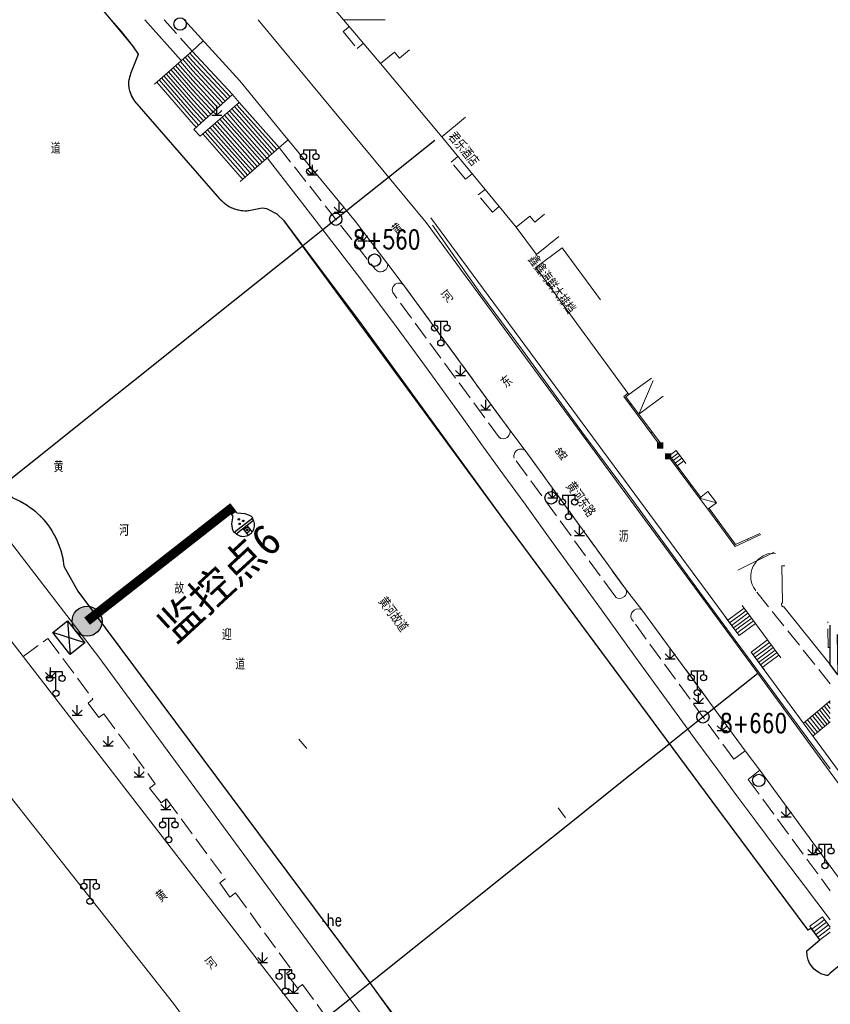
# Model space of a CAD drawing. Extents: x 39527407 to 39530665, y 3786466 to 3790957.
# Tile 104 of 113: x 39529452 to 39529583, y 3789848 to 3790007. Entities that reach past the tile are written whole.
import ezdxf
from ezdxf.enums import TextEntityAlignment as Align

# ---------------------------------------------------------------- set-up
doc = ezdxf.new("R2010")
doc.units = 0
doc.header["$PDSIZE"] = 0.2
doc.linetypes.add('X0', pattern=[4, 3, -1])
doc.layers.get('0').update_dxf_attribs({"linetype": 'CONTINUOUS'})
for name, color, linetype in [('04-安保监控', 4, 'CONTINUOUS'), ('DLSS', 4, 'CONTINUOUS'), ('JCDL_DMX_F', 30, 'CONTINUOUS'), ('JCDL_JMDD_F', 231, 'CONTINUOUS'), ('JCDL_JMDX_F', 231, 'CONTINUOUS'), ('JCDL_JT_ZJ', 100, 'CONTINUOUS'), ('JCDL_JTD_F', 100, 'CONTINUOUS'), ('JCDL_SX_ZJ', 5, 'CONTINUOUS'), ('JCDL_SXX_F', 5, 'CONTINUOUS'), ('JMD', 6, 'CONTINUOUS'), ('SXSS', 5, 'CONTINUOUS'), ('ZBTZ', 3, 'CONTINUOUS'), ('zdh', 7, 'CONTINUOUS'), ('断面线', 2, 'CONTINUOUS'), ('水面监控', 7, 'CONTINUOUS')]:
    doc.layers.add(name, color=color, linetype=linetype)
for name, color, linetype, lineweight in [('JCDL_JMDX', 1, 'CONTINUOUS', 0), ('JCDL_ZBX', 3, 'CONTINUOUS', 0), ('JCDL_ZBX_F', 7, 'CONTINUOUS', 0), ('QT_SYT_ZJ', 7, 'CONTINUOUS', 0), ('TEXTL_ZJ', 7, 'CONTINUOUS', 0)]:
    doc.layers.add(name, color=color, linetype=linetype, lineweight=lineweight)
doc.styles.add('HZ', font='rs', dxfattribs={"width": 0.8, "bigfont": 'hztxt'})
doc.styles.get("Standard").update_dxf_attribs({"font": 'txt', "width": 1.1})
doc.linetypes.add('10422', pattern='A,2,[150,AAA.SHX,S=1,R=0,X=0,Y=1],2,[177,AAA.SHX,S=1,R=0,X=0,Y=0.8],1e-09', length=4)
doc.linetypes.add('X35', pattern='A,2,[150,AAA.SHX,S=1,R=0,X=0,Y=1],2,[177,AAA.SHX,S=1,R=0,X=0,Y=0.8],1e-09', length=4)
doc.linetypes.add('X4', pattern='A,0,-1e-09,[149,symbolx.shx,S=0.15,R=0,X=0,Y=0],-1.6', length=1.6)
doc.linetypes.add('X49', pattern='A,0,[5,symbolt.shx,S=1,R=0,X=0,Y=0],-10', length=10)
doc.linetypes.add('X67', pattern='A,1,[150,symbolx.shx,S=1,R=0,X=0,Y=1],2,[153,symbolx.shx,S=1,R=0,X=0,Y=0.8],2,[145,symbolx.shx,S=1,R=0,X=0,Y=0],0,[150,symbolx.shx,S=1,R=0,X=0,Y=1],2,[153,symbolx.shx,S=1,R=0,X=0,Y=0.8],2,[150,symbolx.shx,S=1,R=0,X=0,Y=1],0.5,-0.5,[146,symbolx.shx,S=1,R=0,X=0,Y=0],-0.5,0.5,[153,symbolx.shx,S=1,R=0,X=0,Y=0.8],1', length=12)

# ---------------------------------------------------------------- blocks, each defined once
blk = doc.blocks.new('5820000')
at = {"color": 0, "linetype": 'Continuous'}
blk.add_circle((0, 0), 1, dxfattribs=at)
blk = doc.blocks.new('9530003')
at = {"color": 0}
for p, q in [((0, 0), (0, 1.6)), ((-0.8, 0), (0.8, 0))]:
    blk.add_line(p, q, dxfattribs=at)
at = {"color": 0, "linetype": 'Continuous'}
for points in [[(0, 0), (-0.8, 0.8)], [(0, 0), (0.8, 0.8)]]:
    blk.add_lwpolyline(points, dxfattribs=at)
blk = doc.blocks.new('3521000')
at = {"color": 0}
for p, q in [((-1, 3.5), (1, 3.5)), ((0, 0.5), (0, 3.5))]:
    blk.add_line(p, q, dxfattribs=at)
at = {"color": 0, "linetype": 'Continuous', "flags": 128}
for points in [[(-1, 3.5), (-1, 2.9)], [(1, 3.5), (1, 2.9)]]:
    blk.add_lwpolyline(points, dxfattribs=at)
at = {"color": 0}
for centre in [(-1, 2.4), (1, 2.4), (0, 0)]:
    blk.add_circle(centre, 0.5, dxfattribs=at)
blk = doc.blocks.new('2360200')
at = {"color": 0, "const_width": 1}
blk.add_lwpolyline([(-0.5, 0), (0.5, 0)], dxfattribs=at)
blk = doc.blocks.new('A$C645879D4')
at = {"layer": '04-安保监控'}
h = blk.add_hatch(color=256, dxfattribs=at)
edge = h.paths.add_edge_path()
edge.add_arc((404, 404), 404, 0, 360)
blk.add_circle((404, 404), 404, dxfattribs=at)
blk = doc.blocks.new('A$C2CD672AE')
at = {"layer": '04-安保监控', "color": 6}
for p, q in [((3.16, 8.38), (1.14, 6.57)), ((3.16, 8.38), (3.16, 9.15)), ((3.16, 9.15), (4.84, 9.15)), ((4.84, 8.38), (4.84, 9.15)), ((4.84, 8.38), (6.85, 6.57)), ((0.1, 4.53), (0, 3.79)), ((0, 3.79), (8, 3.79)), ((0.34, 5.24), (0.1, 4.53)), ((1.14, 6.57), (0.34, 5.24)), ((6.85, 6.57), (7.66, 5.24)), ((7.66, 5.24), (7.9, 4.53)), ((7.9, 4.53), (8, 3.79)), ((0.31, 2.95), (7.69, 2.95)), ((3.16, 2.95), (3.16, 0.09)), ((4.84, 2.95), (4.84, 0.09))]:
    blk.add_line(p, q, dxfattribs=at)
for centre, major_axis, start_param, end_param in [((4, 3.79), (2.68, 2.68), 2.356194, 5.497787), ((3.26, 4.93), (0.188, 0.188), 6.28318530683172, 12.5663706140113), ((4.02, 6.27), (0.188, 0.188), 3.141593, 9.424778), ((4.85, 4.94), (0.188, 0.188), 3.141593, 9.424778), ((4, 1.71), (0.595, 0.595), 5.497787, 11.780972), ((4, 1.71), (0.161, 0.161), 5.497787, 11.780972)]:
    blk.add_ellipse(centre, major_axis=major_axis, ratio=1, start_param=start_param, end_param=end_param, dxfattribs=at)
for points in [[(3.03, 5.07), (3.49, 5.07), (2.99, 4.93), (3.52, 4.93)], [(3.03, 4.8), (3.49, 4.8), (2.99, 4.93), (3.52, 4.93)], [(3.12, 5.16), (3.39, 5.16), (3.03, 5.07), (3.49, 5.07)], [(3.12, 4.7), (3.39, 4.7), (3.03, 4.8), (3.49, 4.8)], [(3.26, 5.2), (3.26, 5.2), (3.12, 5.16), (3.39, 5.16)], [(3.26, 4.67), (3.26, 4.67), (3.12, 4.7), (3.39, 4.7)], [(3.79, 6.4), (4.25, 6.4), (3.76, 6.27), (4.29, 6.27)], [(3.79, 6.13), (4.25, 6.14), (3.76, 6.27), (4.29, 6.27)], [(3.89, 6.5), (4.16, 6.5), (3.79, 6.4), (4.25, 6.4)], [(3.89, 6.04), (4.16, 6.04), (3.79, 6.13), (4.25, 6.14)], [(4.02, 6.53), (4.02, 6.53), (3.89, 6.5), (4.16, 6.5)], [(4.02, 6), (4.02, 6), (3.89, 6.04), (4.16, 6.04)], [(4.62, 5.07), (5.08, 5.07), (4.59, 4.94), (5.12, 4.94)], [(4.62, 4.8), (5.09, 4.81), (4.59, 4.94), (5.12, 4.94)], [(4.72, 5.17), (4.99, 5.17), (4.62, 5.07), (5.08, 5.07)], [(4.72, 4.71), (4.99, 4.71), (4.62, 4.8), (5.09, 4.81)], [(4.85, 5.2), (4.85, 5.2), (4.72, 5.17), (4.99, 5.17)], [(4.86, 4.67), (4.86, 4.67), (4.72, 4.71), (4.99, 4.71)]]:
    blk.add_solid(points, dxfattribs=at)
blk = doc.blocks.new('A$C30C14BCC')
at = {"layer": '04-安保监控', "color": 2}
for p, q in [((0, 600), (400, 0)), ((0, 0), (400, 600))]:
    blk.add_line(p, q, dxfattribs=at)
at = {"layer": '04-安保监控', "color": 2, "ltscale": 12}
blk.add_lwpolyline([(0, 600), (400, 600), (400, 0), (0, 0)], close=True, dxfattribs=at)

msp = doc.modelspace()

# ---------------------------------------------------------------- linework, layer by layer
at = {"layer": 'DLSS', "linetype": 'Continuous', "lineweight": 20, "elevation": -38.58}
for points in [[(39529478.28639, 3790007.15389), (39529487.31999, 3789997.2729), (39529494.054, 3789989.0169), (39529506.039, 3789974.52589), (39529511.23399, 3789967.61789), (39529513.746, 3789964.36589), (39529530.99899, 3789940.8039), (39529533.48, 3789937.49589), (39529549.86399, 3789914.9159), (39529552.358, 3789911.75189), (39529569.06199, 3789888.9719), (39529571.43399, 3789885.81089), (39529582.843, 3789870.30726)], [(39529490.27841, 3790007.15389), (39529517.469, 3789974.38389), (39529570.05099, 3789902.94889), (39529582.843, 3789885.52353)], [(39529510.30981, 3789828.03128), (39529499.96899, 3789842.41789), (39529452.289, 3789904.20489), (39529431.97099, 3789930.38089), (39529428.69799, 3789934.2729), (39529423.46663, 3789940.57646), (39529419.96499, 3789944.38589), (39529413.2457, 3789951.52658), (39529407.854, 3789956.78089), (39529405.09325, 3789959.60922), (39529400.663, 3789963.49389), (39529391.66333, 3789971.35019)], [(39529443.863, 3789889.49489), (39529476.56499, 3789848.09989), (39529497.85557, 3789818.85895)], [(39529582.843, 3789885.52353), (39529592.30899, 3789872.62889), (39529604.626, 3789856.4709), (39529614.46999, 3789844.0689), (39529623.53299, 3789833.5439), (39529652.261, 3789798.94689), (39529687.24494, 3789757.15389)], [(39529582.843, 3789870.30726), (39529587.90964, 3789863.42224), (39529590.97314, 3789859.34748), (39529600.437, 3789847.17989), (39529607.26999, 3789838.61389), (39529609.633, 3789835.7719), (39529627.632, 3789814.23989), (39529630.68099, 3789810.55089), (39529649.644, 3789787.9029), (39529651.441, 3789785.8599), (39529675.46127, 3789757.15389)]]:
    msp.add_lwpolyline(points, dxfattribs=at)
at = {"layer": 'JCDL_DMX_F', "color": 3, "linetype": 'X35', "lineweight": 0, "elevation": -38.58}
for points in [[(39529471.95314, 3790007.15389), (39529477.83885, 3790000.53966)], [(39529582.843, 3789861.64852), (39529578.48314, 3789867.3663), (39529574.24578, 3789872.95152), (39529570.77303, 3789877.567), (39529567.70699, 3789881.68489), (39529564.62887, 3789885.85376), (39529561.11075, 3789890.66068), (39529556.78775, 3789896.60721), (39529551.34746, 3789904.12063), (39529545.83968, 3789911.73334), (39529541.26322, 3789918.05279), (39529537.26671, 3789923.56355), (39529533.461, 3789928.80289), (39529529.88462, 3789933.72801), (39529526.74935, 3789938.05869), (39529523.79834, 3789942.15092), (39529520.76273, 3789946.37624), (39529517.80936, 3789950.47935), (39529515.1672, 3789954.11264), (39529512.61483, 3789957.57715), (39529509.925, 3789961.1849), (39529506.91121, 3789965.17977), (39529503.14219, 3789970.09815), (39529498.20377, 3789976.47543), (39529491.72382, 3789984.79579)], [(39529400.69139, 3789980.52099), (39529408.444, 3789972.65189), (39529415.99699, 3789964.54089), (39529444.45691, 3789930.14962), (39529464.531, 3789904.07589), (39529514.53303, 3789836.02569)], [(39529568.07418, 3789907.582), (39529518.23399, 3789975.09489)], [(39529573.76728, 3789921.07659), (39529567.854, 3789918.15289)], [(39529572.70116, 3789906.89596), (39529570.74121, 3789909.55088)], [(39529582.843, 3789887.57634), (39529570.03412, 3789904.92707)], [(39529688.51307, 3789757.15389), (39529676.70899, 3789771.12589), (39529676.42099, 3789770.9419), (39529670.49999, 3789777.85089), (39529670.858, 3789778.20089), (39529624.358, 3789832.88289), (39529624.607, 3789833.18989), (39529605.83999, 3789856.42489), (39529582.843, 3789887.57634)]]:
    msp.add_lwpolyline(points, dxfattribs=at)
at = {"layer": 'JCDL_JMDX', "color": 6, "linetype": 'X67', "lineweight": 0, "elevation": -38.58}
for points in [[(39529466.52464, 3790007.15389), (39529468.198, 3790005.23789), (39529469.998, 3790002.94689), (39529470.901, 3790001.5609), (39529469.715, 3789998.6299), (39529469.65707, 3789998.48809), (39529469.60424, 3789998.34429), (39529469.5562, 3789998.19882), (39529469.51299, 3789998.05185), (39529469.47466, 3789997.90353), (39529469.44125, 3789997.75402), (39529469.41279, 3789997.60349), (39529469.38933, 3789997.45211), (39529469.37088, 3789997.30003), (39529469.35747, 3789997.14742), (39529469.34911, 3789996.99445), (39529469.3458, 3789996.8413), (39529469.34756, 3789996.68811), (39529469.35438, 3789996.53507), (39529469.36625, 3789996.38233), (39529469.37999, 3789996.25889), (39529469.38316, 3789996.23008), (39529469.40509, 3789996.07846), (39529469.43202, 3789995.92765), (39529469.46392, 3789995.77781), (39529469.50075, 3789995.62911), (39529469.54248, 3789995.48171), (39529469.58905, 3789995.33577), (39529469.64042, 3789995.19144), (39529469.69653, 3789995.04889), (39529469.75732, 3789994.90828), (39529469.82272, 3789994.76975), (39529469.89267, 3789994.63345), (39529469.96707, 3789994.49954), (39529470.04587, 3789994.36816), (39529470.12896, 3789994.23946), (39529470.21626, 3789994.11357), (39529470.308, 3789993.9909), (39529484.09199, 3789978.17489), (39529484.19879, 3789978.04917), (39529484.3097, 3789977.92704), (39529484.4243, 3789977.80837), (39529484.54246, 3789977.69327), (39529484.6641, 3789977.58183), (39529484.78909, 3789977.47416), (39529484.91731, 3789977.37036), (39529485.04865, 3789977.27054), (39529485.18298, 3789977.17478), (39529485.32018, 3789977.08318), (39529485.46011, 3789976.99581), (39529485.60265, 3789976.91277), (39529485.74767, 3789976.83412), (39529485.89502, 3789976.75995), (39529486.04457, 3789976.69032), (39529486.19618, 3789976.6253), (39529486.34971, 3789976.56495), (39529486.433, 3789976.53489), (39529486.50502, 3789976.50932), (39529486.66195, 3789976.45847), (39529486.82037, 3789976.41244), (39529486.98012, 3789976.37128), (39529487.14105, 3789976.33502), (39529487.30302, 3789976.30371), (39529487.46587, 3789976.27736), (39529487.62945, 3789976.25601), (39529487.79361, 3789976.23968), (39529487.95819, 3789976.22837), (39529488.12304, 3789976.2221), (39529488.288, 3789976.22088), (39529488.45292, 3789976.2247), (39529488.61765, 3789976.23357), (39529488.78199, 3789976.24789), (39529490.90699, 3789976.70189), (39529491.669, 3789976.57289), (39529493.35399, 3789975.71489), (39529494.486, 3789974.6489), (39529506.515, 3789958.6039), (39529530.048, 3789926.3139), (39529564.82, 3789879.37989), (39529579.252, 3789859.93589), (39529579.73394, 3789860.29841)], [(39529515.131, 3789842.34689), (39529461.11099, 3789914.74089), (39529458.84899, 3789918.83289), (39529458.8212, 3789919.0897), (39529458.78801, 3789919.34588), (39529458.74987, 3789919.60136), (39529458.70677, 3789919.85606), (39529458.65875, 3789920.10987), (39529458.60582, 3789920.36271), (39529458.54799, 3789920.61447), (39529458.48529, 3789920.86506), (39529458.41775, 3789921.11439), (39529458.34538, 3789921.36236), (39529458.26822, 3789921.60888), (39529458.18629, 3789921.85386), (39529458.09963, 3789922.09721), (39529458.00827, 3789922.33883), (39529457.91224, 3789922.57863), (39529457.81158, 3789922.81653), (39529457.70632, 3789923.05243), (39529457.59651, 3789923.28624), (39529457.48219, 3789923.51788), (39529457.36339, 3789923.74727), (39529457.24018, 3789923.9743), (39529457.11258, 3789924.1989), (39529456.98065, 3789924.42099), (39529456.84444, 3789924.64048), (39529456.704, 3789924.85728), (39529456.55939, 3789925.07132), (39529456.41065, 3789925.28252), (39529456.31299, 3789925.41589), (39529456.25784, 3789925.49079), (39529456.10102, 3789925.69606), (39529455.94026, 3789925.89825), (39529455.7756, 3789926.09729), (39529455.60711, 3789926.29309), (39529455.43486, 3789926.4856), (39529455.25891, 3789926.67472), (39529455.07933, 3789926.8604), (39529454.89618, 3789927.04257), (39529454.70953, 3789927.22114), (39529454.51945, 3789927.39607), (39529454.32602, 3789927.56727), (39529454.12931, 3789927.7347), (39529453.92938, 3789927.89828), (39529453.72633, 3789928.05795), (39529453.52021, 3789928.21365), (39529453.31111, 3789928.36533), (39529453.09912, 3789928.51292), (39529452.8843, 3789928.65638), (39529452.66674, 3789928.79564), (39529452.44651, 3789928.93066), (39529452.22372, 3789929.06139), (39529451.99843, 3789929.18777), (39529451.77073, 3789929.30976), (39529451.54071, 3789929.42731)]]:
    msp.add_lwpolyline(points, dxfattribs=at)
at = {"layer": 'JCDL_JMDX', "color": 6, "linetype": 'X0', "lineweight": 0, "elevation": -38.58}
for points in [[(39529505.03538, 3790006.0498), (39529504.035, 3790005.2429), (39529506.28299, 3790002.49389), (39529507.32368, 3790003.35112)], [(39529524.896, 3789982.25523), (39529523.804, 3789981.35089), (39529521.514, 3789984.13589), (39529522.60592, 3789985.03534)], [(39529529.26395, 3789976.95261), (39529528.179, 3789976.05889), (39529525.878, 3789978.82089), (39529526.97834, 3789979.7273)], [(39529582.843, 3789899.78168), (39529570.78123, 3789914.79917), (39529570.39707, 3789915.4066), (39529570.201, 3789915.86614), (39529570.10663, 3789916.17428), (39529570.00674, 3789916.72561), (39529569.99244, 3789917.34159), (39529570.05392, 3789917.84217), (39529570.156, 3789918.24999), (39529570.36719, 3789918.78389), (39529570.72118, 3789919.37169), (39529570.91679, 3789919.61582), (39529571.26851, 3789919.97066), (39529571.73799, 3789920.32541), (39529571.97961, 3789920.4676), (39529572.55699, 3789920.71921), (39529572.758, 3789920.78189), (39529573.95693, 3789920.82955)], [(39529582.843, 3789905.66365), (39529582.49599, 3789905.65489), (39529582.43261, 3789909.78936)]]:
    msp.add_lwpolyline(points, dxfattribs=at)
at = {"layer": 'JCDL_JMDX', "color": 6, "linetype": 'Continuous', "lineweight": 0, "elevation": -38.58}
for points in [[(39529479.21531, 3790001.74776), (39529479.61256, 3790001.29032)], [(39529477.69256, 3790000.41126), (39529479.67881, 3789998.12408)], [(39529478.07325, 3790000.74539), (39529479.66225, 3789998.91564)], [(39529478.45394, 3790001.07951), (39529479.64569, 3789999.7072)], [(39529478.83462, 3790001.41364), (39529479.62912, 3790000.49876)], [(39529479.61256, 3790001.29032), (39529485.74007, 3789994.68751)], [(39529479.62912, 3790000.49876), (39529485.34813, 3789994.33614)], [(39529475.78912, 3789998.74064), (39529479.76163, 3789994.16627)], [(39529476.16981, 3789999.07476), (39529479.74506, 3789994.95783)], [(39529476.5505, 3789999.40889), (39529479.7285, 3789995.74939)], [(39529476.93118, 3789999.74301), (39529479.71194, 3789996.54095)], [(39529477.31187, 3790000.07714), (39529479.69538, 3789997.33251)], [(39529479.64569, 3789999.7072), (39529484.95619, 3789993.98476)], [(39529479.66225, 3789998.91564), (39529484.56425, 3789993.63339)], [(39529473.88568, 3789997.07001), (39529479.84444, 3789990.20846)], [(39529474.26637, 3789997.40414), (39529479.82788, 3789991.00002)], [(39529474.64706, 3789997.73826), (39529479.81132, 3789991.79158)], [(39529475.02775, 3789998.07239), (39529479.79475, 3789992.58314)], [(39529475.40843, 3789998.40651), (39529479.77819, 3789993.37471)], [(39529479.67881, 3789998.12408), (39529484.17232, 3789993.28201)], [(39529479.69538, 3789997.33251), (39529483.78038, 3789992.93064)], [(39529479.71194, 3789996.54095), (39529483.38844, 3789992.57927)], [(39529479.7285, 3789995.74939), (39529482.9965, 3789992.22789)], [(39529479.74506, 3789994.95783), (39529482.60457, 3789991.87652)], [(39529479.76163, 3789994.16627), (39529482.21263, 3789991.52514)], [(39529479.77819, 3789993.37471), (39529481.82069, 3789991.17377)], [(39529479.79475, 3789992.58314), (39529481.42875, 3789990.82239)], [(39529485.64, 3789992.41764), (39529487.261, 3789990.58489)], [(39529486.034, 3789992.75695), (39529487.24975, 3789991.38239)], [(39529486.428, 3789993.09626), (39529487.2385, 3789992.17989)], [(39529486.822, 3789993.43558), (39529487.22725, 3789992.97739)], [(39529487.22725, 3789992.97739), (39529493.27881, 3789986.15427)], [(39529487.2385, 3789992.17989), (39529492.88662, 3789985.81165)], [(39529479.81132, 3789991.79158), (39529481.03682, 3789990.47102)], [(39529479.82788, 3789991.00002), (39529480.64488, 3789990.11965)], [(39529483.67, 3789990.72108), (39529487.31725, 3789986.59739)], [(39529484.064, 3789991.06039), (39529487.306, 3789987.39489)], [(39529484.458, 3789991.3997), (39529487.29475, 3789988.19239)], [(39529484.852, 3789991.73902), (39529487.2835, 3789988.98989)], [(39529485.246, 3789992.07833), (39529487.27225, 3789989.78739)], [(39529487.24975, 3789991.38239), (39529492.49444, 3789985.46903)], [(39529487.261, 3789990.58489), (39529492.10225, 3789985.1264)], [(39529479.84444, 3789990.20846), (39529480.25294, 3789989.76827)], [(39529481.7, 3789989.02452), (39529487.3735, 3789982.6099)], [(39529482.094, 3789989.36383), (39529487.36225, 3789983.4074)], [(39529482.488, 3789989.70315), (39529487.351, 3789984.2049)], [(39529482.882, 3789990.04246), (39529487.33975, 3789985.0024)], [(39529483.276, 3789990.38177), (39529487.3285, 3789985.79989)], [(39529487.27225, 3789989.78739), (39529491.71006, 3789984.78377)], [(39529487.2835, 3789988.98989), (39529491.31787, 3789984.44115)], [(39529481.306, 3789988.68521), (39529487.38475, 3789981.8124)], [(39529487.29475, 3789988.19239), (39529490.92569, 3789984.09852)], [(39529487.306, 3789987.39489), (39529490.5335, 3789983.7559)], [(39529487.31725, 3789986.59739), (39529490.14131, 3789983.41327)], [(39529487.3285, 3789985.79989), (39529489.74912, 3789983.07065)], [(39529487.33975, 3789985.0024), (39529489.35694, 3789982.72802)], [(39529487.351, 3789984.2049), (39529488.96475, 3789982.3854)], [(39529487.36225, 3789983.4074), (39529488.57256, 3789982.04277)], [(39529487.3735, 3789982.6099), (39529488.18037, 3789981.70015)], [(39529487.38475, 3789981.8124), (39529487.78819, 3789981.35752)], [(39529551.86755, 3789943.39488), (39529554.16201, 3789948.80769)], [(39529550.11481, 3789946.76763), (39529549.435, 3789946.25689), (39529555.31799, 3789938.3199)], [(39529556.64894, 3789936.51085), (39529561.654, 3789929.8189)], [(39529556.81918, 3789936.70058), (39529557.90023, 3789937.50915)], [(39529557.13066, 3789936.28419), (39529557.99547, 3789936.93103)], [(39529557.99547, 3789936.93103), (39529558.21169, 3789937.09274)], [(39529558.09072, 3789936.3529), (39529558.52314, 3789936.67633)], [(39529557.4421, 3789935.86777), (39529558.09072, 3789936.3529)], [(39529557.75355, 3789935.45136), (39529558.18596, 3789935.77478)], [(39529558.06499, 3789935.03494), (39529558.2812, 3789935.19665)], [(39529558.18596, 3789935.77478), (39529558.8346, 3789936.25992)], [(39529558.2812, 3789935.19665), (39529559.14605, 3789935.84352)], [(39529564.4161, 3789929.04684), (39529561.654, 3789929.8189)], [(39529563.029, 3789927.99889), (39529567.433, 3789921.97089), (39529571.59485, 3789923.90633)], [(39529566.2415, 3789910.06452), (39529568.52753, 3789911.75214)], [(39529566.54694, 3789909.65076), (39529568.45197, 3789911.05711)], [(39529568.37641, 3789910.36209), (39529569.51942, 3789911.2059)], [(39529568.45197, 3789911.05711), (39529569.21398, 3789911.61965)], [(39529568.52753, 3789911.75214), (39529568.90853, 3789912.03341)], [(39529566.85239, 3789909.23701), (39529568.37641, 3789910.36209)], [(39529567.15784, 3789908.82326), (39529568.30085, 3789909.66707)], [(39529568.07418, 3789907.582), (39529570.74121, 3789909.55088)], [(39529568.14973, 3789908.27702), (39529570.43576, 3789909.96464)], [(39529568.22529, 3789908.97204), (39529570.13032, 3789910.37839)], [(39529568.30085, 3789909.66707), (39529569.82487, 3789910.79214)], [(39529567.46328, 3789908.4095), (39529568.22529, 3789908.97204)], [(39529567.76873, 3789907.99575), (39529568.14973, 3789908.27702)], [(39529570.03412, 3789904.92707), (39529572.70116, 3789906.89596)], [(39529570.33957, 3789904.51332), (39529572.6256, 3789906.20094)], [(39529572.6256, 3789906.20094), (39529573.0066, 3789906.48221)], [(39529570.64502, 3789904.09957), (39529572.55004, 3789905.50591)], [(39529570.95046, 3789903.68581), (39529572.47448, 3789904.81089)], [(39529572.32337, 3789903.42084), (39529574.22839, 3789904.82719)], [(39529572.39892, 3789904.11587), (39529573.92294, 3789905.24095)], [(39529572.47448, 3789904.81089), (39529573.61749, 3789905.6547)], [(39529572.55004, 3789905.50591), (39529573.31205, 3789906.06845)], [(39529571.25591, 3789903.27206), (39529572.39892, 3789904.11587)], [(39529571.56136, 3789902.8583), (39529572.32337, 3789903.42084)], [(39529572.24781, 3789902.72582), (39529574.53383, 3789904.41344)], [(39529571.8668, 3789902.44455), (39529572.24781, 3789902.72582)], [(39529582.843, 3789896.58439), (39529582.632, 3789896.84756)], [(39529582.32555, 3789893.23318), (39529580.7117, 3789895.24607)], [(39529582.71061, 3789893.55223), (39529581.09576, 3789895.56637)], [(39529582.843, 3789894.18643), (39529581.47982, 3789895.88667)], [(39529582.843, 3789894.98575), (39529581.86388, 3789896.20696)], [(39529582.843, 3789895.78507), (39529582.24794, 3789896.52726)], [(39529580.40026, 3789891.6379), (39529578.79139, 3789893.64459)], [(39529580.78532, 3789891.95696), (39529579.17545, 3789893.96488)], [(39529581.17038, 3789892.27601), (39529579.55951, 3789894.28518)], [(39529581.55544, 3789892.59507), (39529579.94357, 3789894.60548)], [(39529581.94049, 3789892.91412), (39529580.32764, 3789894.92577)], [(39529579.52161, 3789860.58069), (39529581.58361, 3789862.13169)], [(39529581.50109, 3789861.38293), (39529581.91349, 3789861.69313)], [(39529579.85149, 3789860.14213), (39529581.50109, 3789861.38293)], [(39529580.18136, 3789859.70357), (39529581.41856, 3789860.63417)], [(39529581.25351, 3789859.13665), (39529582.843, 3789860.33223)], [(39529581.33604, 3789859.88541), (39529582.57325, 3789860.81601)], [(39529581.41856, 3789860.63417), (39529582.24337, 3789861.25457)], [(39529580.51124, 3789859.26501), (39529581.33604, 3789859.88541)], [(39529580.84111, 3789858.82645), (39529581.25351, 3789859.13665)]]:
    msp.add_lwpolyline(points, dxfattribs=at)
at = {"layer": 'JCDL_JMDX_F', "linetype": 'Continuous', "lineweight": 0, "elevation": -38.58}
for points in [[(39529473.50499, 3789996.73589), (39529479.596, 3790002.08189)], [(39529479.596, 3790002.08189), (39529486.132, 3789995.03888)], [(39529479.861, 3789989.4169), (39529486.132, 3789995.03888)], [(39529480.912, 3789988.3459), (39529487.216, 3789993.77489)], [(39529487.216, 3789993.77489), (39529493.671, 3789986.4969)], [(39529487.396, 3789981.0149), (39529493.671, 3789986.4969)], [(39529550.26399, 3789946.56389), (39529549.78375, 3789946.20621), (39529555.51884, 3789938.46876)], [(39529550.41736, 3789944.93155), (39529550.6182, 3789945.08042)], [(39529553.82932, 3789940.32834), (39529554.03016, 3789940.4772)], [(39529556.81918, 3789936.70058), (39529557.90023, 3789937.50915)], [(39529556.81921, 3789936.7006), (39529561.85347, 3789929.9696)], [(39529559.45751, 3789935.42711), (39529557.90023, 3789937.50915)], [(39529558.14628, 3789934.50885), (39529558.34648, 3789934.65859)], [(39529560.15666, 3789931.82089), (39529560.35686, 3789931.97063)], [(39529563.2285, 3789928.14961), (39529567.51375, 3789922.28415), (39529571.43887, 3789924.10951)], [(39529564.50381, 3789925.98024), (39529564.70568, 3789926.12772)], [(39529569.56235, 3789922.96113), (39529569.45693, 3789923.18782)], [(39529568.60308, 3789912.44716), (39529570.74121, 3789909.55088)], [(39529565.93605, 3789910.47827), (39529568.07418, 3789907.582)], [(39529568.07418, 3789907.582), (39529570.74121, 3789909.55088)], [(39529570.03412, 3789904.92707), (39529572.70116, 3789906.89596)], [(39529574.83928, 3789903.99968), (39529572.70116, 3789906.89596)], [(39529572.17225, 3789902.0308), (39529570.03412, 3789904.92707)], [(39529578.52638, 3789893.42357), (39529582.843, 3789897.02352)], [(39529580.0555, 3789891.35224), (39529582.843, 3789893.66193)], [(39529579.52161, 3789860.58069), (39529581.58361, 3789862.13169)], [(39529582.843, 3789860.45739), (39529581.58361, 3789862.13169)], [(39529581.17099, 3789858.38789), (39529579.52161, 3789860.58069)]]:
    msp.add_lwpolyline(points, dxfattribs=at)
at = {"layer": 'JCDL_SXX_F', "color": 142, "linetype": 'Continuous', "lineweight": 0, "true_color": 0x00a0e9, "elevation": -38.58}
for points in [[(39529496.85316, 3789890.85978), (39529498.14181, 3789889.33028)], [(39529538.82084, 3789879.74698), (39529539.97782, 3789878.11561)]]:
    msp.add_lwpolyline(points, dxfattribs=at)
at = {"layer": 'JCDL_ZBX', "color": 114, "linetype": 'X49', "lineweight": 0, "true_color": 0x009944, "elevation": -38.58}
msp.add_lwpolyline([(39529518.46174, 3789973.90893), (39529526.24746, 3789962.88014), (39529533.02257, 3789953.71345), (39529542.63006, 3789940.54533), (39529549.58213, 3789931.2084), (39529561.70206, 3789914.64368), (39529570.7863, 3789902.29503), (39529576.63092, 3789894.37412), (39529582.843, 3789886.06789)], dxfattribs=at)
at = {"layer": 'JCDL_ZBX', "color": 114, "linetype": 'X4', "lineweight": 0, "true_color": 0x009944, "elevation": -38.58}
msp.add_lwpolyline([(39529582.843, 3789852.99461), (39529582.42224, 3789852.63713), (39529582.286, 3789852.65512), (39529582.15055, 3789852.67836), (39529582.01601, 3789852.70643), (39529581.88257, 3789852.73928), (39529581.75038, 3789852.77688), (39529581.61962, 3789852.81917), (39529581.49045, 3789852.86611), (39529581.36304, 3789852.91764), (39529581.23756, 3789852.97368), (39529581.11415, 3789853.03416), (39529580.99298, 3789853.09902), (39529580.87421, 3789853.16815), (39529580.75798, 3789853.24149), (39529580.64445, 3789853.31894), (39529580.53375, 3789853.40038), (39529580.42603, 3789853.48573), (39529580.32143, 3789853.57487), (39529580.22008, 3789853.6677), (39529580.12211, 3789853.76408), (39529580.02765, 3789853.8639), (39529579.93681, 3789853.96702), (39529579.8968, 3789854.01554), (39529579.84971, 3789854.07333), (39529579.76646, 3789854.18268), (39529579.68717, 3789854.29494), (39529579.61195, 3789854.40995), (39529579.54087, 3789854.52758), (39529579.47405, 3789854.64767), (39529579.41155, 3789854.77007), (39529579.35347, 3789854.89462), (39529579.29987, 3789855.02117), (39529579.25083, 3789855.14955), (39529579.2064, 3789855.2796), (39529579.16664, 3789855.41116), (39529579.13161, 3789855.54405), (39529579.10135, 3789855.67811), (39529579.07589, 3789855.81316), (39529579.05528, 3789855.94904), (39529579.03953, 3789856.08557), (39529579.02867, 3789856.22257), (39529579.0227, 3789856.35987), (39529579.02165, 3789856.4973), (39529579.02591, 3789856.63466), (39529581.17099, 3789858.38789), (39529582.843, 3789859.64554)], dxfattribs=at)
at = {"layer": 'JCDL_ZBX_F', "color": 114, "linetype": 'X0', "lineweight": 0, "true_color": 0x009944, "elevation": -38.58}
for points in [[(39529475.06756, 3790007.15389), (39529479.596, 3790002.08189), (39529481.40848, 3790003.73893)], [(39529486.132, 3789995.03888), (39529487.216, 3789993.77489)], [(39529480.912, 3789988.3459), (39529479.861, 3789989.4169)], [(39529495.13605, 3789987.70859), (39529493.671, 3789986.4969), (39529509.1656, 3789966.89925), (39529509.54161, 3789966.52795), (39529509.67654, 3789966.46391), (39529509.89169, 3789966.40219), (39529510.11475, 3789966.38366), (39529510.40963, 3789966.42713), (39529510.47538, 3789966.4482), (39529510.89613, 3789966.71071), (39529510.96696, 3789966.78599), (39529511.09441, 3789966.97), (39529511.1583, 3789967.105), (39529511.21978, 3789967.32021), (39529511.23399, 3789967.61789)], [(39529512.052, 3789963.03489), (39529511.98894, 3789963.25345), (39529511.97613, 3789963.55614), (39529512.07411, 3789963.92128), (39529512.11456, 3789963.99999), (39529512.454, 3789964.3739), (39529512.66177, 3789964.4882), (39529512.87954, 3789964.55411), (39529513.03019, 3789964.57301), (39529513.18201, 3789964.57141), (39529513.33222, 3789964.54935), (39529513.39948, 3789964.53237), (39529513.81313, 3789964.2742), (39529530.99899, 3789940.8039), (39529531.02559, 3789940.66015), (39529531.02937, 3789940.44105), (39529530.85755, 3789939.92992), (39529530.74519, 3789939.78092), (39529530.58345, 3789939.63308), (39529530.46095, 3789939.55325), (39529530.26039, 3789939.46499), (39529530.03798, 3789939.41663), (39529529.54504, 3789939.47057), (39529529.40706, 3789939.52859), (39529529.343, 3789939.56389), (39529512.052, 3789963.03489)], [(39529531.717, 3789936.26489), (39529531.66182, 3789936.48743), (39529531.65324, 3789936.70025), (39529531.78925, 3789937.17691), (39529532.00852, 3789937.45865), (39529532.25888, 3789937.63346), (39529532.54729, 3789937.73377), (39529533.07769, 3789937.71085), (39529533.29009, 3789937.62436), (39529533.48, 3789937.49589), (39529549.65006, 3789915.21074), (39529549.88173, 3789914.77065), (39529549.87191, 3789914.55154), (39529549.79294, 3789914.27034), (39529549.68725, 3789914.07815), (39529549.5461, 3789913.91027), (39529549.04117, 3789913.62661), (39529548.67802, 3789913.5951), (39529548.39224, 3789913.65538), (39529548.19351, 3789913.74819), (39529547.96932, 3789914.01065), (39529531.717, 3789936.26489)], [(39529550.98337, 3789909.85035), (39529550.665, 3789910.28689), (39529550.59422, 3789910.58374), (39529550.58804, 3789910.73653), (39529550.70369, 3789911.21989), (39529550.84199, 3789911.44446), (39529551.12191, 3789911.70284), (39529551.32426, 3789911.81047), (39529551.44092, 3789911.85124), (39529551.93558, 3789911.89088), (39529552.21991, 3789911.81753), (39529552.358, 3789911.75189), (39529569.06199, 3789888.9719), (39529567.217, 3789887.5909), (39529550.98337, 3789909.85035)], [(39529452.289, 3789904.20489), (39529456.28099, 3789907.12289), (39529463.52671, 3789897.30348), (39529462.80609, 3789896.67717), (39529464.49625, 3789894.31873), (39529465.32799, 3789894.95089), (39529473.63597, 3789883.61366), (39529472.72503, 3789882.90807), (39529474.59562, 3789880.5202), (39529475.43215, 3789881.16917), (39529484.95611, 3789868.2767), (39529484.07092, 3789867.63101), (39529485.68801, 3789865.29969), (39529486.61005, 3789865.99604), (39529495.6737, 3789853.57768), (39529494.86399, 3789852.96689), (39529496.62363, 3789850.55598), (39529497.44561, 3789851.15228), (39529502.46999, 3789844.26589), (39529499.96899, 3789842.41789)], [(39529571.43399, 3789885.81089), (39529569.53499, 3789884.33889), (39529582.843, 3789866.29321)]]:
    msp.add_lwpolyline(points, dxfattribs=at)
at = {"layer": 'JMD', "color": 6, "linetype": 'Continuous', "lineweight": 0, "elevation": -38.58}
for points in [[(39529510.80994, 3790007.15389), (39529504.09918, 3790007.15389), (39529497.93797, 3790014.42003), (39529502.15, 3790017.91603)], [(39529514.75201, 3790002.25489), (39529513.161, 3790000.9399), (39529512.3281, 3790001.92319), (39529510.09833, 3790000.07888), (39529504.09918, 3790007.15389), (39529510.80994, 3790007.15389)], [(39529523.83626, 3789991.37592), (39529520, 3789988.19889), (39529510.09833, 3790000.07888), (39529512.3281, 3790001.92319), (39529513.161, 3790000.9399), (39529514.75201, 3790002.25489)], [(39529520, 3789988.19889), (39529523.83626, 3789991.37592)], [(39529536.58642, 3789975.69233), (39529535.059, 3789974.4299), (39529534.25438, 3789975.40146), (39529532.029, 3789973.59589), (39529520, 3789988.19889)], [(39529538.92375, 3789972.11702), (39529535.306, 3789969.16689), (39529532.029, 3789973.59589), (39529534.25438, 3789975.40146), (39529535.059, 3789974.4299), (39529536.58642, 3789975.69233)], [(39529535.177, 3789967.06989), (39529539.48536, 3789970.24818), (39529545.64031, 3789961.84298)], [(39529553.89205, 3789949.22063), (39529550.26399, 3789946.56389), (39529535.177, 3789967.06989)], [(39529555.79668, 3789946.3072), (39529551.86755, 3789943.39488), (39529549.78558, 3789946.20374), (39529550.26399, 3789946.56389), (39529553.89205, 3789949.22063)], [(39529563.04111, 3789930.86684), (39529564.4161, 3789929.04684), (39529563.029, 3789927.99889), (39529561.654, 3789929.8189), (39529563.04111, 3789930.86684)], [(39529582.843, 3789909.25481), (39529582.843, 3789902.90838), (39529575.306, 3789912.2299), (39529575.26396, 3789912.23649), (39529575.22295, 3789912.24791), (39529575.18339, 3789912.26365), (39529575.14575, 3789912.28354), (39529575.11046, 3789912.30735), (39529575.07791, 3789912.33479), (39529575.04849, 3789912.36556), (39529575.02253, 3789912.39931), (39529575.00034, 3789912.43564), (39529574.98216, 3789912.47413), (39529574.96856, 3789912.51446), (39529574.95863, 3789912.55584), (39529574.95355, 3789912.59811), (39529574.95303, 3789912.64068), (39529574.95707, 3789912.68306), (39529574.96562, 3789912.72476), (39529574.97859, 3789912.76531), (39529574.99582, 3789912.80424), (39529575.01712, 3789912.8411), (39529575.04224, 3789912.87547), (39529575.0709, 3789912.90696), (39529575.103, 3789912.9349), (39529575.003, 3789918.83989), (39529575.48289, 3789918.84188)]]:
    msp.add_lwpolyline(points, dxfattribs=at)
at = {"layer": 'JMD', "color": 6, "elevation": -38.58}
msp.add_lwpolyline([(39529583.97692, 3789907.77779), (39529584.06799, 3789901.2259), (39529582.843, 3789902.90838), (39529582.843, 3789909.25481)], dxfattribs=at)
at = {"layer": 'SXSS', "linetype": '10422', "flags": 128}
for points in [[(39529709.517, 3789683.98701), (39529708.31982, 3789686.03613), (39529708.34708, 3789686.54719), (39529708.57214, 3789687.96094), (39529708.98535, 3789689.58057), (39529709.01559, 3789690.77437), (39529708.78021, 3789691.94512), (39529708.099, 3789693.44189), (39529699.731, 3789707.5999), (39529698.26, 3789714.30789), (39529697.875, 3789715.6299), (39529697.48177, 3789716.43154), (39529696.83, 3789717.3609), (39529680.57707, 3789737.34876), (39529674.64409, 3789744.64515), (39529671.96556, 3789742.37463), (39529670.5004, 3789744.10308), (39529673.08288, 3789746.29217), (39529663.90439, 3789757.15389), (39529649.789, 3789773.8579), (39529622.53434, 3789806.60265), (39529598.71099, 3789835.22489), (39529585.315, 3789851.98789), (39529585.7501, 3789852.40603), (39529584.284, 3789854.2189), (39529582.843, 3789852.99461), (39529582.41696, 3789852.63264), (39529582.286, 3789852.65512), (39529581.88257, 3789852.73928), (39529581.49045, 3789852.86611), (39529580.99298, 3789853.09902), (39529580.64445, 3789853.31894), (39529580.22008, 3789853.6677), (39529579.8968, 3789854.01554), (39529579.61195, 3789854.40995), (39529579.47405, 3789854.64767), (39529579.25083, 3789855.14955), (39529579.07589, 3789855.81316), (39529579.02591, 3789856.63466), (39529581.17099, 3789858.38789), (39529579.73394, 3789860.29841), (39529579.252, 3789859.93589), (39529564.82, 3789879.37989), (39529530.048, 3789926.3139), (39529494.486, 3789974.6489), (39529493.35399, 3789975.71489), (39529491.669, 3789976.57289), (39529490.90699, 3789976.70189), (39529488.78199, 3789976.24789), (39529488.61765, 3789976.23357), (39529488.12304, 3789976.2221), (39529487.79319, 3789976.23464), (39529487.30214, 3789976.29874), (39529486.66195, 3789976.45847), (39529486.34794, 3789976.56022), (39529485.60265, 3789976.91277), (39529485.18298, 3789977.17478), (39529484.78909, 3789977.47416), (39529484.09199, 3789978.17489), (39529483.01991, 3789979.40502), (39529470.308, 3789993.9909), (39529469.82272, 3789994.76975), (39529469.50075, 3789995.62911), (39529469.40509, 3789996.07846), (39529469.34756, 3789996.68811), (39529469.35747, 3789997.14742), (39529469.38933, 3789997.45211), (39529469.715, 3789998.6299), (39529470.901, 3790001.5609), (39529469.998, 3790002.94689), (39529465.14299, 3790008.73589), (39529435.19275, 3790039.7996), (39529423.4, 3790051.76589), (39529388.43098, 3790085.8635), (39529362.604, 3790111.0469), (39529363.0965, 3790111.49656), (39529361.38401, 3790113.37991), (39529359.55199, 3790111.7609), (39529359.42546, 3790111.76832), (39529359.049, 3790111.8208), (39529358.44293, 3790112.00303), (39529358.21215, 3790112.10787), (39529357.99009, 3790112.2301), (39529357.67621, 3790112.44445), (39529357.34487, 3790112.73481), (39529356.84341, 3790113.38989), (39529356.67038, 3790113.72832), (39529356.51749, 3790114.14462), (39529356.44618, 3790114.45338), (39529356.39048, 3790115.08376), (39529358.1089, 3790116.87432), (39529356.0522, 3790119.04783), (39529355.731, 3790118.7439), (39529340.28299, 3790135.70989), (39529332.843, 3790143.60016), (39529326.073, 3790150.77989), (39529284.5943, 3790190.65503), (39529253.181, 3790220.8539), (39529244.16699, 3790229.8709), (39529242.72599, 3790231.0319), (39529241.308, 3790231.98189), (39529238.286, 3790233.68089), (39529233.895, 3790235.2209), (39529230.0989, 3790237.3755), (39529226.79299, 3790239.25189), (39529222.644, 3790242.90989), (39529220.224, 3790245.4899), (39529219.22733, 3790246.14698), (39529218.689, 3790246.50189), (39529199.67647, 3790257.15389), (39529192.10891, 3790261.40778)], [(39529173.62367, 3790195.22921), (39529203.01161, 3790174.93878), (39529211.551, 3790169.0429), (39529219.59899, 3790162.5439), (39529222.57291, 3790160.59562), (39529223.374, 3790160.2129), (39529223.9682, 3790159.96037), (39529224.5414, 3790159.74191), (39529227.28099, 3790157.81989), (39529242.643, 3790143.6559), (39529243.646, 3790142.3979), (39529244.68173, 3790140.77665), (39529246.08, 3790138.58789), (39529247.81199, 3790136.1829), (39529248.77, 3790135.07789), (39529299.915, 3790084.89489), (39529301.902, 3790087.14289), (39529317.058, 3790073.30989), (39529314.61079, 3790070.62864), (39529315.28423, 3790069.95811), (39529317.14, 3790068.11036), (39529332.843, 3790052.77142), (39529379.54322, 3790007.15389), (39529386.80516, 3790000.06032), (39529392.43, 3789994.56589), (39529403.3176, 3789983.1891), (39529419.761, 3789966.00689), (39529444.323, 3789936.13689), (39529450.59899, 3789929.85189), (39529451.77073, 3789929.30976), (39529452.77687, 3789928.72812), (39529453.92938, 3789927.89828), (39529455.17092, 3789926.7693), (39529455.60711, 3789926.29309), (39529456.25784, 3789925.49079), (39529456.63377, 3789924.9657), (39529456.84444, 3789924.64048), (39529457.59651, 3789923.28624), (39529458.05629, 3789922.21891), (39529458.34538, 3789921.36236), (39529458.65875, 3789920.10987), (39529458.84899, 3789918.83289), (39529461.11099, 3789914.74089), (39529508.35041, 3789851.43378), (39529517.424, 3789838.86689), (39529520.174, 3789840.75789), (39529532.226, 3789824.15789), (39529529.77252, 3789822.27113), (39529532.28194, 3789818.67206), (39529541.916, 3789805.65489), (39529579.24899, 3789759.1439), (39529639.23, 3789689.51289), (39529647.79899, 3789683.5849), (39529668.05299, 3789659.79689), (39529669.682, 3789658.8579), (39529671.21899, 3789658.55189), (39529672.701, 3789656.2599)]]:
    msp.add_lwpolyline(points, dxfattribs=at)
at = {"layer": 'zdh'}
msp.add_point((39529500.814, 3789861.38889, -2.005), dxfattribs=at)
at = {"layer": '断面线', "color": 1, "elevation": -38.58, "flags": 128}
for points in [[(39529425.82107, 3789913.41387), (39529437.74921, 3789922.93672), (39529445.34275, 3789928.99903), (39529448.74129, 3789931.71225), (39529448.99122, 3789931.91179), (39529456.68641, 3789938.05525), (39529464.83538, 3789944.56099), (39529472.76817, 3789950.89414), (39529481.96421, 3789958.23581), (39529490.48537, 3789965.03869), (39529497.37872, 3789970.542), (39529497.49522, 3789970.63501), (39529500.72792, 3789973.21584), (39529502.83897, 3789974.9012), (39529504.57941, 3789976.29068), (39529511.38119, 3789981.72089), (39529518.84564, 3789987.68014)], [(39529486.71432, 3789834.16058), (39529498.85899, 3789843.8563), (39529505.11146, 3789848.84796), (39529508.35041, 3789851.43378), (39529509.12541, 3789852.05251), (39529516.85366, 3789858.22236), (39529524.94333, 3789864.68076), (39529532.747, 3789870.91083), (39529540.38725, 3789877.01043), (39529548.92342, 3789883.82529), (39529556.69711, 3789890.03143), (39529556.84257, 3789890.14755), (39529559.77933, 3789892.49212), (39529562.22097, 3789894.44141), (39529564.00623, 3789895.86667), (39529571.09534, 3789901.52627)]]:
    msp.add_lwpolyline(points, dxfattribs=at)
at = {"layer": '断面线'}
for centre in [(39529502.83897, 3789974.9012, -38.58), (39529562.22097, 3789894.44141, -38.58)]:
    msp.add_circle(centre, 1, dxfattribs=at)
at = {"layer": '水面监控', "color": 6, "const_width": 1.5, "elevation": -38.58}
msp.add_lwpolyline([(39529486.22366, 3789928.40055), (39529462.59907, 3789909.91058)], dxfattribs=at)

# ---------------------------------------------------------------- block references
at = {"layer": 'JCDL_JMDD_F'}
for name, p in [('3521000', (39529498.617, 3789982.62889, -38.58)), ('3521000', (39529519.833, 3789954.90789, -38.58)), ('2360200', (39529555.31799, 3789938.3199, -38.58)), ('2360200', (39529556.61899, 3789936.55089, -38.58)), ('3521000', (39529540.491, 3789926.79189, -38.58)), ('3521000', (39529457.57, 3789898.25289, -38.58)), ('3521000', (39529561.329, 3789898.36788, -38.58)), ('3521000', (39529475.824, 3789874.58589, -38.58)), ('3521000', (39529581.968, 3789870.37489, -38.58)), ('3521000', (39529463.07899, 3789864.64189, -38.58)), ('3521000', (39529494.675, 3789850.09589, -38.58))]:
    msp.add_blockref(name, p, dxfattribs=at)
at = {"layer": 'JCDL_JTD_F'}
for p in [(39529477.65299, 3790006.45289, -38.58), (39529509.11999, 3789968.27389, -38.58), (39529537.661, 3789929.8559, -38.58), (39529571.26999, 3789884.17489, -38.58)]:
    msp.add_blockref('5820000', p, dxfattribs=at)
at = {"layer": 'ZBTZ'}
for p in [(39529483.59852, 3789991.69239, -38.58), (39529499.06141, 3789982.08751, -38.58), (39529503.39397, 3789976.02162, -38.58), (39529507.19321, 3789971.42238, -38.58), (39529523.02836, 3789949.63379, -38.58), (39529527.09429, 3789944.10121, -38.58), (39529537.91748, 3789929.83914, -38.58), (39529542.25005, 3789923.77324, -38.58), (39529556.95154, 3789903.81438, -38.58), (39529456.68096, 3789900.80726, -38.58), (39529561.51034, 3789896.6573, -38.58), (39529461.01355, 3789894.74134, -38.58), (39529565.35003, 3789892.2159, -38.58), (39529466.0128, 3789889.74209, -38.58), (39529471.01201, 3789884.74287, -38.58), (39529475.34458, 3789879.47698, -38.58), (39529575.69705, 3789878.27864, -38.58), (39529580.02962, 3789872.21271, -38.58), (39529491.009, 3789854.74739, -38.58), (39529496.00825, 3789849.74814, -38.58)]:
    msp.add_blockref('9530003', p, dxfattribs=at)
at = {"layer": '水面监控', "color": 6}
for name, p, xscale, yscale, zscale, rotation in [('A$C2CD672AE', (39529487.49256, 3789922.82648, -38.58), 0.479999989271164, 0.4800000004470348, 0.4800000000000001, 38.04879157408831), ('A$C645879D4', (39529465.99932, 3789909.49602, -38.58), 0.005999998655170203, 0.005999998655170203, 0.006, 128.0487915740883), ('A$C30C14BCC', (39529459.44076, 3789909.94165, -38.58), 0.007499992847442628, 0.007499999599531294, 0.0075, 218.0487915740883)]:
    msp.add_blockref(name, p, dxfattribs=dict(at, xscale=xscale, yscale=yscale, zscale=zscale, rotation=rotation))

# ---------------------------------------------------------------- texts
at = {"layer": 'JCDL_JT_ZJ', "lineweight": 0, "style": 'HZ', "width": 0.8}
for s, p in [('黄', (39529513.13279, 3789971.68294, -38.58)), ('河', (39529521.18772, 3789960.785, -38.58)), ('东', (39529530.75133, 3789947.03837, -38.58)), ('路', (39529539.65253, 3789935.31966, -38.58)), ('黄', (39529474.92528, 3789863.9043, -38.58)), ('河', (39529482.98021, 3789853.00636, -38.58))]:
    msp.add_text(s, height=1.8, rotation=38.8499609, dxfattribs=at).set_placement(p, align=Align.BOTTOM_LEFT)
msp.add_text('沥', height=1.8, dxfattribs=at).set_placement((39529548.61498, 3789922.17659, -38.58), align=Align.BOTTOM_LEFT)
at = {"layer": 'JCDL_SX_ZJ', "lineweight": 0, "style": 'HZ', "width": 0.8}
for s, p in [('道', (39529456.72975, 3789984.93429, -38.58)), ('黄', (39529457.1895, 3789933.45398, -38.58)), ('河', (39529467.79779, 3789923.1606, -38.58)), ('故', (39529476.73314, 3789913.78299, -38.58)), ('道', (39529486.57543, 3789901.52417, -38.58))]:
    msp.add_text(s, height=1.8, dxfattribs=at).set_placement(p, align=Align.BOTTOM_LEFT)
at = {"layer": 'QT_SYT_ZJ', "style": 'HZ', "width": 0.8}
msp.add_text('迎', height=1.8, dxfattribs=at).set_placement((39529484.42996, 3789906.32124, -38.58), align=Align.BOTTOM_LEFT)
at = {"layer": 'TEXTL_ZJ', "style": 'HZ', "width": 0.8}
for s, rotation, p in [('君乐酒店', -50.4582244, (39529520.39573, 3789987.78502, -38.58)), ('鑫鑫海鲜大排档', -53.5733856, (39529533.3635, 3789967.99997, -38.58)), ('黄河东路', -54.1804588, (39529539.44831, 3789931.36431, -38.58)), ('黄河故道', -53.1573687, (39529509.09324, 3789912.70849, -38.58))]:
    msp.add_text(s, height=1.8, rotation=rotation, dxfattribs=at).set_placement(p, align=Align.BOTTOM_LEFT)
at = {"layer": 'zdh', "style": 'HZ', "width": 0.8}
msp.add_text('he', height=2, dxfattribs=at).set_placement((39529501.314, 3789860.63889, -2.005))
at = {"layer": '断面线', "linetype": 'Continuous', "style": 'HZ', "width": 0.8}
for s, p in [('8+560', (39529516.54228, 3789971.60622, -38.58)), ('8+660', (39529575.87212, 3789893.41187, -38.58))]:
    msp.add_text(s, height=3, dxfattribs=at).set_placement(p, align=Align.MIDDLE_RIGHT)
at = {"layer": '水面监控', "color": 9, "linetype": 'ByBlock', "lineweight": 30, "insert": (39529473.49777, 3789909.86755, -38.58), "char_height": 5, "width": 39.99046, "attachment_point": 1, "rotation": 42.5950555}
msp.add_mtext('{\\fSimSun|b0|i0|c134|p54;\\C256;监控点6}', dxfattribs=at)

doc.saveas('drawing.dxf')
